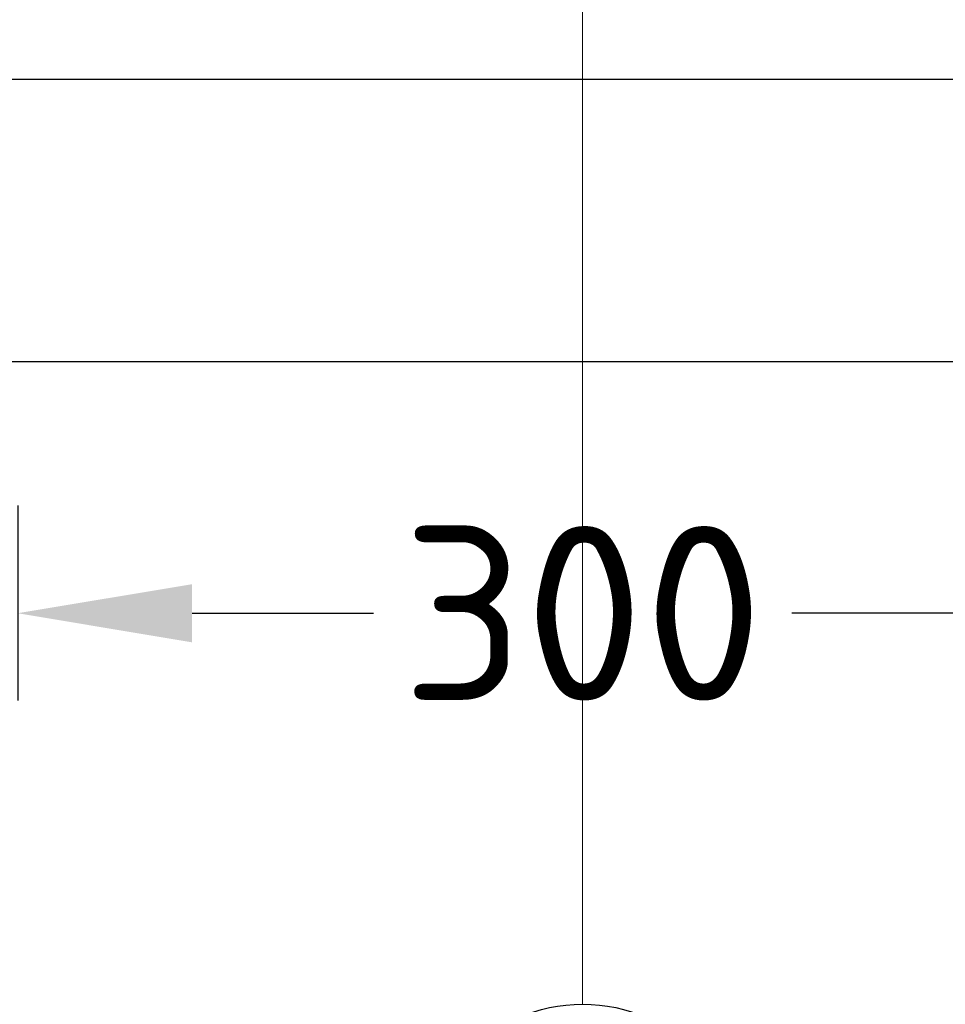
# Model space of a CAD drawing. Extents: x -764262 to 2885205, y 359641 to 616597.
# Tile 38 of 97: x 664175 to 665237, y 428331 to 429460. Entities that reach past the tile are written whole.
import ezdxf

# ---------------------------------------------------------------- set-up
doc = ezdxf.new("R2010")
doc.units = 0
doc.header["$LTSCALE"] = 50
doc.header["$MEASUREMENT"] = 0
doc.layers.get('0').update_dxf_attribs({"linetype": 'CONTINUOUS', "lineweight": 15})
doc.layers.get('DEFPOINTS').update_dxf_attribs({"linetype": 'CONTINUOUS'})
doc.layers.add('DUVAR', color=7, linetype='CONTINUOUS', lineweight=25)
doc.layers.add('MIM_DUVAR_WALL_50', color=7, linetype='CONTINUOUS', lineweight=30)
doc.layers.add('gorunus', color=11, linetype='CONTINUOUS')
doc.layers.add('KOT', color=1, linetype='CONTINUOUS')
doc.styles.add('Arial straight', font='isocpeur.ttf')
doc.dimstyles.new('M 1_25', dxfattribs={"dimtxt": 200, "dimasz": 200, "dimexe": 100, "dimexo": 300, "dimgap": 50, "dimtad": 0, "dimdec": 0, "dimlfac": 0.25, "dimtxsty": 'Arial straight', "dimcen": 1, "dimdle": 100, "dimadec": 0, "dimazin": 0, "dimtfac": 1, "dimtdec": 0, "dimtmove": 0, "dimatfit": 3, "dimldrblk": 'DOTSMALL', "dimfxl": 5, "dimarcsym": 0})

# ---------------------------------------------------------------- blocks, each defined once
blk = doc.blocks.new('*D674')
at = {"color": 0, "lineweight": -2, "transparency": 16777216}
for p, q in [((665468.7, 428963), (665468.7, 428679.1)), ((664172.7, 428902.5), (664172.7, 428679.1)), ((664372.7, 428779.1), (664580.7, 428779.1)), ((665268.7, 428779.1), (665060.7, 428779.1))]:
    blk.add_line(p, q, dxfattribs=at)
at = {"color": 0, "transparency": 16777216}
for points in [[(664372.7, 428812.4), (664372.7, 428745.7), (664172.7, 428779.1)], [(665268.7, 428812.4), (665268.7, 428745.7), (665468.7, 428779.1)]]:
    blk.add_solid(points, dxfattribs=at)
at = {"layer": 'DEFPOINTS', "color": 0, "transparency": 16777216}
for p in [(665468.7, 429263), (664172.7, 429202.5), (665468.7, 428779.1)]:
    blk.add_point(p, dxfattribs=at)
at = {"color": 0, "transparency": 16777216, "insert": (664820.7, 428779.1), "char_height": 200, "attachment_point": 5, "style": 'Arial straight'}
blk.add_mtext('300', dxfattribs=at)
blk = doc.blocks.new('_DotSmall')
at = {"color": 0, "linetype": 'ByBlock', "const_width": 0.5}
blk.add_lwpolyline([(-0.0625, 0, 1), (0.0625, 0, 1)], format="xyb", close=True, dxfattribs=at)

msp = doc.modelspace()

# ---------------------------------------------------------------- linework, layer by layer
at = {"layer": 'DUVAR', "color": 0, "lineweight": 13}
msp.add_line((664820.668, 428330.71), (664820.668, 429570.76), dxfattribs=at)
at = {"layer": 'gorunus', "color": 0}
msp.add_line((662552.668, 429067.617), (669296.928, 429067.617), dxfattribs=at)
at = {"layer": 'KOT', "color": 0}
msp.add_circle((664820.668, 428142.527), 188.183, dxfattribs=at)
at = {"layer": 'MIM_DUVAR_WALL_50', "color": 0}
msp.add_line((662876.668, 429391.617), (669262.253, 429391.617), dxfattribs=at)

# ---------------------------------------------------------------- dimensions: what is measured, and where the dimension line sits
dim = msp.add_linear_dim(base=(665468.668, 428779.054), p1=(664172.668, 429202.512), p2=(665468.668, 429262.957), text='300', dimstyle='M 1_25')
dim.commit()
dim.dimension.update_dxf_attribs({"geometry": '*D674', "text_midpoint": (664820.668, 428779.054)})

doc.saveas('drawing.dxf')
